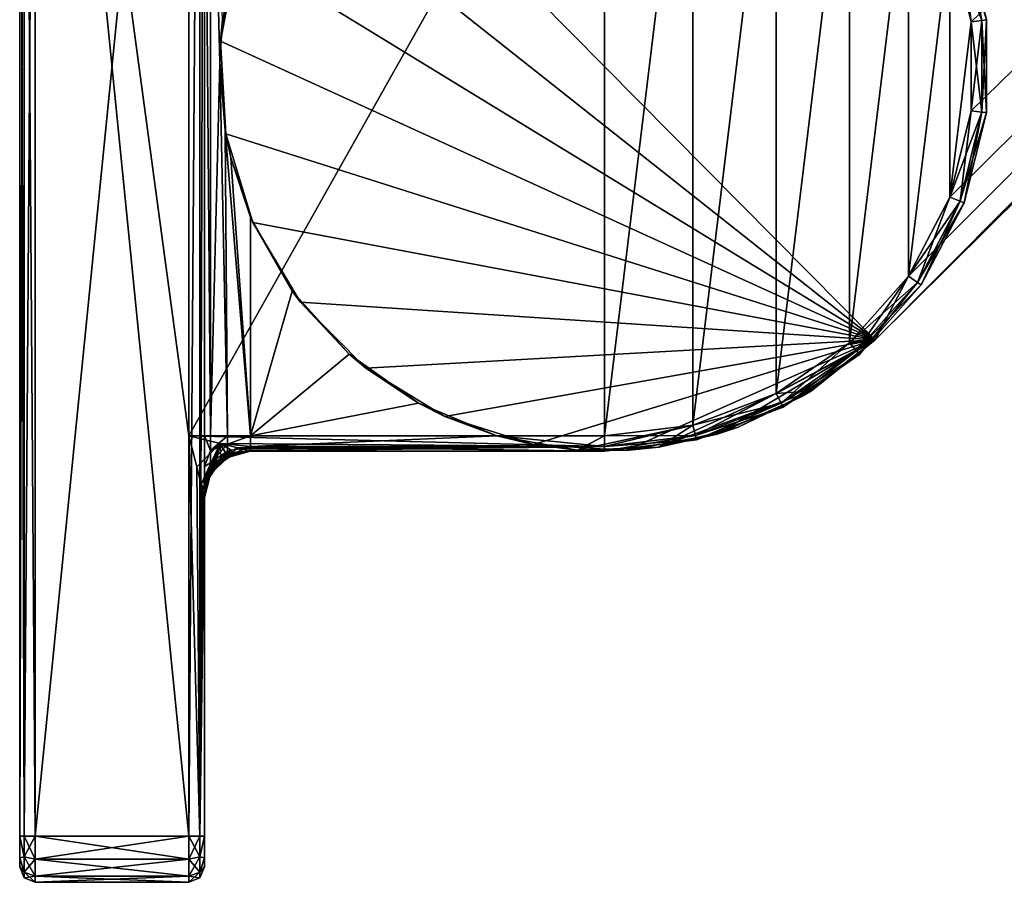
# Model space of a CAD drawing. Header units: metres. Extents: x 0 to 647, y -215 to 49.
# Tile 1 of 10: x 0 to 32, y -215 to -187. Entities that reach past the tile are written whole.
import ezdxf

# ---------------------------------------------------------------- set-up
doc = ezdxf.new("R2010")
doc.units = ezdxf.units.M

msp = doc.modelspace()

# ---------------------------------------------------------------- linework, layer by layer
at = {"layer": 'Y2A65L01'}
for points in [[(187.646408, -39.380527, 1998), (10.203054, -179.964493, 1998), (27.796946, -197.725555, 1998)], [(187.646408, -39.380527, 1992), (187.646408, -39.380527, 1998), (27.796946, -197.725555, 1992)], [(187.646408, -39.380527, 1998), (27.796946, -197.725555, 1998), (27.796946, -197.725555, 1992)], [(27.796946, -197.725555, 1992), (185.666245, -40.375805, 1992), (187.646408, -39.380527, 1992)], [(185.666245, -40.375805, 1992), (27.796946, -197.725555, 1992), (183.104721, -41.720196, 1992)], [(183.104721, -41.720196, 1992), (27.796946, -197.725555, 1992), (28.875807, -195.661804, 1992)], [(28.875807, -195.661804, 1992), (30.220196, -193.100281, 1992), (183.104721, -41.720196, 1992)], [(30.220196, -193.100281, 1992), (30.912506, -190.291458, 1992), (183.104721, -41.720196, 1992)], [(30.220196, -184.589767, 1992), (183.104721, -41.720196, 1992), (30.912506, -187.39859, 1992)], [(30.912506, -187.39859, 1992), (183.104721, -41.720196, 1992), (30.912506, -190.291458, 1992)], [(0.146447, -213.845032, 2012.853516), (0.146447, -163.845032, 2012.853516), (0, -213.845032, 2012.5)], [(0.146447, -163.845032, 2012.853516), (0, -163.845032, 2012.5), (0, -213.845032, 2012.5)], [(0, -213.845032, 1988.5), (0, -163.845032, 1988.5), (0.146447, -213.845032, 1988.146484)], [(0, -163.845032, 1988.5), (0.146447, -163.845032, 1988.146484), (0.146447, -213.845032, 1988.146484)], [(0, -163.845032, 1988.5), (0, -213.845032, 1988.5), (0, -163.845032, 2012.5)], [(0, -163.845032, 2012.5), (0, -213.845032, 1988.5), (0, -213.845032, 2012.5)], [(0.5, -213.845032, 2013), (0.5, -163.845032, 2013), (0.146447, -213.845032, 2012.853516)], [(0.5, -163.845032, 2013), (0.146447, -163.845032, 2012.853516), (0.146447, -213.845032, 2012.853516)], [(0.146447, -213.845032, 1988.146484), (0.146447, -163.845032, 1988.146484), (0.5, -213.845032, 1988)], [(0.146447, -163.845032, 1988.146484), (0.5, -163.845032, 1988), (0.5, -213.845032, 1988)], [(5.5, -213.845032, 2013), (5.5, -163.845032, 2013), (0.5, -213.845032, 2013)], [(5.5, -163.845032, 2013), (0.5, -163.845032, 2013), (0.5, -213.845032, 2013)], [(5.5, -200.845032, 1988), (0.5, -163.845032, 1988), (5.5, -176.845032, 1988)], [(0.5, -163.845032, 1988), (5.5, -213.845032, 1988), (0.5, -213.845032, 1988)], [(5.5, -213.845032, 1988), (0.5, -163.845032, 1988), (5.5, -200.845032, 1988)], [(5.5, -163.845032, 2013), (5.5, -213.845032, 2013), (5.853553, -163.845032, 2012.853516)], [(5.5, -213.845032, 2013), (5.853553, -213.845032, 2012.853516), (5.853553, -163.845032, 2012.853516)], [(5.853553, -163.845032, 2012.853516), (5.853553, -213.845032, 2012.853516), (6, -163.845032, 2012.5)], [(5.853553, -213.845032, 2012.853516), (6, -213.845032, 2012.5), (6, -163.845032, 2012.5)], [(6, -163.845032, 2012.5), (6, -213.845032, 2012.5), (6, -176.845032, 1993.5)], [(19, -200.845032, 1988), (5.5, -200.845032, 1988), (19, -176.845032, 1988)], [(19, -176.845032, 1988), (5.5, -200.845032, 1988), (5.5, -176.845032, 1988)], [(6, -176.845032, 1993.5), (6, -213.845032, 2012.5), (6, -200.845032, 1993.5)], [(6.200962, -176.845032, 1992.75), (6, -176.845032, 1993.5), (6.200962, -200.845032, 1992.75)], [(6, -176.845032, 1993.5), (6, -200.845032, 1993.5), (6.200962, -200.845032, 1992.75)], [(6.592245, -187.329239, 1992.305908), (6.200962, -176.845032, 1992.75), (6.500642, -188.718353, 1992.381348)], [(6.200962, -176.845032, 1992.75), (6.200962, -200.845032, 1992.75), (6.500642, -188.718353, 1992.381348)], [(21.871788, -177.193726, 1988), (19, -200.845032, 1988), (19, -176.845032, 1988)], [(21.871788, -200.496323, 1988), (19, -200.845032, 1988), (21.871788, -177.193726, 1988)], [(24.576677, -178.219559, 1988), (21.871788, -200.496323, 1988), (21.871788, -177.193726, 1988)], [(21.871788, -200.496323, 1988), (24.576677, -178.219559, 1988), (24.576677, -199.470505, 1988)], [(24.576677, -178.219559, 1988), (26.957472, -179.8629, 1988), (24.576677, -199.470505, 1988)], [(10.203054, -179.964493, 1998), (8.333428, -182.327805, 1998), (27.796946, -197.725555, 1998)], [(24.576677, -199.470505, 1988), (26.957472, -179.8629, 1988), (26.957472, -197.827148, 1988)], [(26.957472, -179.8629, 1988), (28.875807, -182.028244, 1988), (26.957472, -197.827148, 1988)], [(7.083705, -185.069855, 1998), (27.796946, -197.725555, 1998), (8.333428, -182.327805, 1998)], [(26.957472, -197.827148, 1988), (28.875807, -182.028244, 1988), (28.875807, -195.661804, 1988)], [(28.875807, -182.028244, 1988), (30.220196, -184.589767, 1988), (28.875807, -195.661804, 1988)], [(30.550774, -184.464401, 1988.146484), (31.263481, -187.355972, 1988.146484), (30.220196, -184.589767, 1988)], [(30.550774, -184.464401, 1991.853516), (30.220196, -184.589767, 1992), (30.912506, -187.39859, 1992)], [(30.687702, -184.41246, 1988.5), (31.408861, -187.338318, 1988.5), (30.550774, -184.464401, 1988.146484)], [(30.687702, -184.41246, 1991.5), (30.550774, -184.464401, 1991.853516), (31.263481, -187.355972, 1991.853516)], [(31.408861, -187.338318, 1988.5), (31.263481, -187.355972, 1988.146484), (30.550774, -184.464401, 1988.146484)], [(31.263481, -187.355972, 1991.853516), (30.550774, -184.464401, 1991.853516), (30.912506, -187.39859, 1992)], [(31.408861, -187.338318, 1991.5), (31.408861, -187.338318, 1988.5), (30.687702, -184.41246, 1991.5)], [(31.408861, -187.338318, 1988.5), (30.687702, -184.41246, 1988.5), (30.687702, -184.41246, 1991.5)], [(31.408861, -187.338318, 1991.5), (30.687702, -184.41246, 1991.5), (31.263481, -187.355972, 1991.853516)], [(28.875807, -195.661804, 1988), (30.220196, -184.589767, 1988), (30.220196, -193.100281, 1988)], [(31.263481, -187.355972, 1988.146484), (30.912506, -187.39859, 1988), (30.220196, -184.589767, 1988)], [(30.220196, -184.589767, 1988), (30.912506, -187.39859, 1988), (30.220196, -193.100281, 1988)], [(6.526514, -188.031311, 1998), (27.796946, -197.725555, 1998), (7.083705, -185.069855, 1998)], [(7.083705, -185.069855, 1998), (6.848454, -185.914169, 1992.148926), (6.526514, -188.031311, 1998)], [(6.848454, -185.914169, 1992.148926), (6.592245, -187.329239, 1992.305908), (6.526514, -188.031311, 1998)], [(6.526514, -188.031311, 1998), (6.592245, -187.329239, 1992.305908), (6.500642, -188.718353, 1992.381348)], [(30.220196, -193.100281, 1988), (30.912506, -187.39859, 1988), (30.912506, -190.291458, 1988)], [(31.263481, -187.355972, 1988.146484), (31.263481, -190.334076, 1988.146484), (30.912506, -187.39859, 1988)], [(31.263481, -190.334076, 1991.853516), (31.263481, -187.355972, 1991.853516), (30.912506, -190.291458, 1992)], [(31.263481, -187.355972, 1991.853516), (30.912506, -187.39859, 1992), (30.912506, -190.291458, 1992)], [(31.263481, -190.334076, 1988.146484), (30.912506, -190.291458, 1988), (30.912506, -187.39859, 1988)], [(31.408861, -187.338318, 1988.5), (31.408861, -190.35173, 1988.5), (31.263481, -187.355972, 1988.146484)], [(31.408861, -190.35173, 1991.5), (31.408861, -187.338318, 1991.5), (31.263481, -190.334076, 1991.853516)], [(31.408861, -187.338318, 1991.5), (31.263481, -187.355972, 1991.853516), (31.263481, -190.334076, 1991.853516)], [(31.408861, -190.35173, 1988.5), (31.263481, -190.334076, 1988.146484), (31.263481, -187.355972, 1988.146484)], [(31.408861, -190.35173, 1991.5), (31.408861, -190.35173, 1988.5), (31.408861, -187.338318, 1991.5)], [(31.408861, -190.35173, 1988.5), (31.408861, -187.338318, 1988.5), (31.408861, -187.338318, 1991.5)], [(6.526514, -188.031311, 1998), (6.500642, -188.718353, 1992.381348), (6.694235, -191.040054, 1998)], [(6.694235, -191.040054, 1998), (27.796946, -197.725555, 1998), (6.526514, -188.031311, 1998)], [(6.500642, -188.718353, 1992.381348), (6.200962, -200.845032, 1992.75), (6.75, -200.845032, 1992.200928)], [(6.500642, -188.718353, 1992.381348), (6.677049, -190.941422, 1992.24585), (6.694235, -191.040054, 1998)], [(6.500642, -188.718353, 1992.381348), (6.75, -200.845032, 1992.200928), (6.677049, -190.941422, 1992.24585)], [(30.550774, -193.225662, 1988.146484), (30.220196, -193.100281, 1988), (30.912506, -190.291458, 1988)], [(31.263481, -190.334076, 1991.853516), (30.912506, -190.291458, 1992), (30.220196, -193.100281, 1992)], [(30.550774, -193.225662, 1991.853516), (31.263481, -190.334076, 1991.853516), (30.220196, -193.100281, 1992)], [(31.263481, -190.334076, 1988.146484), (30.550774, -193.225662, 1988.146484), (30.912506, -190.291458, 1988)], [(30.687702, -193.277588, 1988.5), (30.550774, -193.225662, 1988.146484), (31.263481, -190.334076, 1988.146484)], [(31.408861, -190.35173, 1991.5), (31.263481, -190.334076, 1991.853516), (30.550774, -193.225662, 1991.853516)], [(31.408861, -190.35173, 1988.5), (30.687702, -193.277588, 1988.5), (31.263481, -190.334076, 1988.146484)], [(30.687702, -193.277588, 1991.5), (31.408861, -190.35173, 1991.5), (30.550774, -193.225662, 1991.853516)], [(30.687702, -193.277588, 1991.5), (30.687702, -193.277588, 1988.5), (31.408861, -190.35173, 1991.5)], [(30.687702, -193.277588, 1988.5), (31.408861, -190.35173, 1988.5), (31.408861, -190.35173, 1991.5)], [(6.694235, -191.040054, 1998), (6.677049, -190.941422, 1992.24585), (6.858819, -191.818527, 1992.143921)], [(6.75, -200.845032, 1992.200928), (7.5, -200.845032, 1992), (6.677049, -190.941422, 1992.24585)], [(6.677049, -190.941422, 1992.24585), (7.5, -200.845032, 1992), (6.858819, -191.818527, 1992.143921)], [(7.577124, -193.921234, 1998), (27.796946, -197.725555, 1998), (6.694235, -191.040054, 1998)], [(6.694235, -191.040054, 1998), (6.858819, -191.818527, 1992.143921), (7.577124, -193.921234, 1998)], [(6.858819, -191.818527, 1992.143921), (7.5, -193.744003, 1992), (7.577124, -193.921234, 1998)], [(6.858819, -191.818527, 1992.143921), (7.5, -200.845032, 1992), (7.5, -193.744003, 1992)], [(29.166775, -195.86264, 1988.146484), (28.875807, -195.661804, 1988), (30.220196, -193.100281, 1988)], [(30.550774, -193.225662, 1991.853516), (30.220196, -193.100281, 1992), (28.875807, -195.661804, 1992)], [(30.550774, -193.225662, 1988.146484), (29.166775, -195.86264, 1988.146484), (30.220196, -193.100281, 1988)], [(29.166775, -195.86264, 1991.853516), (30.550774, -193.225662, 1991.853516), (28.875807, -195.661804, 1992)], [(29.287298, -195.945831, 1988.5), (29.166775, -195.86264, 1988.146484), (30.550774, -193.225662, 1988.146484)], [(30.687702, -193.277588, 1991.5), (30.550774, -193.225662, 1991.853516), (29.166775, -195.86264, 1991.853516)], [(29.287298, -195.945831, 1991.5), (30.687702, -193.277588, 1991.5), (29.166775, -195.86264, 1991.853516)], [(30.687702, -193.277588, 1988.5), (29.287298, -195.945831, 1988.5), (30.550774, -193.225662, 1988.146484)], [(29.287298, -195.945831, 1991.5), (29.287298, -195.945831, 1988.5), (30.687702, -193.277588, 1991.5)], [(29.287298, -195.945831, 1988.5), (30.687702, -193.277588, 1988.5), (30.687702, -193.277588, 1991.5)], [(7.577124, -193.921234, 1998), (7.5, -193.744003, 1992), (8.8541, -196.146439, 1992)], [(7.5, -200.845032, 1992), (8.8541, -196.146439, 1992), (7.5, -193.744003, 1992)], [(9.123868, -196.507401, 1998), (27.796946, -197.725555, 1998), (7.577124, -193.921234, 1998)], [(7.577124, -193.921234, 1998), (8.8541, -196.146439, 1992), (9.123868, -196.507401, 1998)], [(27.191921, -198.091797, 1988.146484), (26.957472, -197.827148, 1988), (28.875807, -195.661804, 1988)], [(29.166775, -195.86264, 1991.853516), (28.875807, -195.661804, 1992), (26.957472, -197.827148, 1992)], [(28.875807, -195.661804, 1992), (27.796946, -197.725555, 1992), (26.957472, -197.827148, 1992)], [(29.166775, -195.86264, 1988.146484), (27.191921, -198.091797, 1988.146484), (28.875807, -195.661804, 1988)], [(27.191921, -198.091797, 1991.853516), (29.166775, -195.86264, 1991.853516), (26.957472, -197.827148, 1992)], [(27.289034, -198.201416, 1988.5), (27.191921, -198.091797, 1988.146484), (29.166775, -195.86264, 1988.146484)], [(29.287298, -195.945831, 1991.5), (29.166775, -195.86264, 1991.853516), (27.191921, -198.091797, 1991.853516)], [(27.289034, -198.201416, 1991.5), (29.287298, -195.945831, 1991.5), (27.191921, -198.091797, 1991.853516)], [(29.287298, -195.945831, 1988.5), (27.289034, -198.201416, 1988.5), (29.166775, -195.86264, 1988.146484)], [(27.289034, -198.201416, 1991.5), (27.289034, -198.201416, 1988.5), (29.287298, -195.945831, 1991.5)], [(27.289034, -198.201416, 1988.5), (29.287298, -195.945831, 1988.5), (29.287298, -195.945831, 1991.5)], [(8.8541, -196.146439, 1992), (7.5, -200.845032, 1992), (10.702041, -198.193497, 1992)], [(8.8541, -196.146439, 1992), (10.702041, -198.193497, 1992), (9.123868, -196.507401, 1998)], [(11.244577, -198.648254, 1998), (27.796946, -197.725555, 1998), (9.123868, -196.507401, 1998)], [(9.123868, -196.507401, 1998), (10.702041, -198.193497, 1992), (11.244577, -198.648254, 1998)], [(13.816004, -200.219391, 1998), (27.796946, -197.725555, 1998), (11.244577, -198.648254, 1998)], [(16.688705, -201.129486, 1998), (27.796946, -197.725555, 1998), (13.816004, -200.219391, 1998)], [(19.69573, -201.325653, 1998), (27.796946, -197.725555, 1998), (16.688705, -201.129486, 1998)], [(22.662323, -200.796478, 1998), (27.796946, -197.725555, 1998), (19.69573, -201.325653, 1998)], [(25.416073, -199.572754, 1998), (27.796946, -197.725555, 1998), (22.662323, -200.796478, 1998)], [(24.576677, -199.470505, 1992), (27.796946, -197.725555, 1992), (25.721992, -199.383759, 1992)], [(26.957472, -197.827148, 1992), (27.796946, -197.725555, 1992), (24.576677, -199.470505, 1992)], [(24.740982, -199.783554, 1988.146484), (24.576677, -199.470505, 1988), (26.957472, -197.827148, 1988)], [(27.191921, -198.091797, 1991.853516), (26.957472, -197.827148, 1992), (24.576677, -199.470505, 1992)], [(27.191921, -198.091797, 1988.146484), (24.740982, -199.783554, 1988.146484), (26.957472, -197.827148, 1988)], [(27.796946, -197.725555, 1998), (25.416073, -199.572754, 1998), (25.721992, -199.383759, 1992)], [(27.796946, -197.725555, 1992), (27.796946, -197.725555, 1998), (25.721992, -199.383759, 1992)], [(10.702041, -198.193497, 1992), (7.5, -200.845032, 1992), (12.953876, -199.785522, 1992)], [(10.702041, -198.193497, 1992), (12.953876, -199.785522, 1992), (11.244577, -198.648254, 1998)], [(24.740982, -199.783554, 1991.853516), (27.191921, -198.091797, 1991.853516), (24.576677, -199.470505, 1992)], [(24.80904, -199.913223, 1988.5), (24.740982, -199.783554, 1988.146484), (27.191921, -198.091797, 1988.146484)], [(27.289034, -198.201416, 1991.5), (27.191921, -198.091797, 1991.853516), (24.740982, -199.783554, 1991.853516)], [(24.80904, -199.913223, 1991.5), (27.289034, -198.201416, 1991.5), (24.740982, -199.783554, 1991.853516)], [(27.289034, -198.201416, 1988.5), (24.80904, -199.913223, 1988.5), (27.191921, -198.091797, 1988.146484)], [(24.80904, -199.913223, 1991.5), (24.80904, -199.913223, 1988.5), (27.289034, -198.201416, 1991.5)], [(24.80904, -199.913223, 1988.5), (27.289034, -198.201416, 1988.5), (27.289034, -198.201416, 1991.5)], [(11.244577, -198.648254, 1998), (12.953876, -199.785522, 1992), (13.816004, -200.219391, 1998)], [(23.343525, -200.566101, 1992), (20.768936, -201.219223, 1992), (25.721992, -199.383759, 1992)], [(20.768936, -201.219223, 1992), (24.576677, -199.470505, 1992), (25.721992, -199.383759, 1992)], [(21.871788, -200.496323, 1992), (24.576677, -199.470505, 1992), (20.768936, -201.219223, 1992)], [(21.956398, -200.8396, 1988.146484), (21.871788, -200.496323, 1988), (24.576677, -199.470505, 1988)], [(24.740982, -199.783554, 1991.853516), (24.576677, -199.470505, 1992), (21.871788, -200.496323, 1992)], [(24.740982, -199.783554, 1988.146484), (21.956398, -200.8396, 1988.146484), (24.576677, -199.470505, 1988)], [(25.416073, -199.572754, 1998), (22.662323, -200.796478, 1998), (23.343525, -200.566101, 1992)], [(25.721992, -199.383759, 1992), (25.416073, -199.572754, 1998), (23.343525, -200.566101, 1992)], [(12.953876, -199.785522, 1992), (7.5, -200.845032, 1992), (15.5, -200.845032, 1992)], [(15.5, -200.845032, 1992), (13.816004, -200.219391, 1998), (12.953876, -199.785522, 1992)], [(21.956398, -200.8396, 1991.853516), (24.740982, -199.783554, 1991.853516), (21.871788, -200.496323, 1992)], [(21.991446, -200.981796, 1988.5), (21.956398, -200.8396, 1988.146484), (24.740982, -199.783554, 1988.146484)], [(24.80904, -199.913223, 1991.5), (24.740982, -199.783554, 1991.853516), (21.956398, -200.8396, 1991.853516)], [(21.991446, -200.981796, 1991.5), (24.80904, -199.913223, 1991.5), (21.956398, -200.8396, 1991.853516)], [(24.80904, -199.913223, 1988.5), (21.991446, -200.981796, 1988.5), (24.740982, -199.783554, 1988.146484)], [(21.991446, -200.981796, 1991.5), (21.991446, -200.981796, 1988.5), (24.80904, -199.913223, 1991.5)], [(21.991446, -200.981796, 1988.5), (24.80904, -199.913223, 1988.5), (24.80904, -199.913223, 1991.5)], [(13.816004, -200.219391, 1998), (15.5, -200.845032, 1992), (16.688705, -201.129486, 1998)], [(19, -200.845032, 1992), (21.871788, -200.496323, 1992), (18.114477, -201.313614, 1992)], [(18.114477, -201.313614, 1992), (21.871788, -200.496323, 1992), (20.768936, -201.219223, 1992)], [(21.956398, -200.8396, 1988.146484), (19, -201.198578, 1988.146484), (21.871788, -200.496323, 1988)], [(19, -201.198578, 1988.146484), (19, -200.845032, 1988), (21.871788, -200.496323, 1988)], [(21.956398, -200.8396, 1991.853516), (21.871788, -200.496323, 1992), (19, -200.845032, 1992)], [(23.343525, -200.566101, 1992), (22.662323, -200.796478, 1998), (20.768936, -201.219223, 1992)], [(19, -201.198578, 1988.146484), (5.5, -200.845032, 1988), (19, -200.845032, 1988)], [(5.5, -200.845032, 1988), (19, -201.198578, 1988.146484), (6.508717, -201.097198, 1988.068237)], [(5.5, -200.845032, 1988), (5.853553, -213.845032, 1988.146484), (5.5, -213.845032, 1988)], [(5.752179, -201.853745, 1988.068237), (5.853553, -213.845032, 1988.146484), (5.5, -200.845032, 1988)], [(6.508717, -201.097198, 1988.068237), (5.752179, -201.853745, 1988.068237), (5.5, -200.845032, 1988)], [(6, -201.845032, 1993.232056), (6.200962, -201.32338, 1992.654907), (6, -200.845032, 1993.5)], [(6.200962, -201.32338, 1992.654907), (6.200962, -200.845032, 1992.75), (6, -200.845032, 1993.5)], [(6, -200.845032, 1993.5), (6, -213.845032, 2012.5), (6, -201.845032, 1993.232056)], [(6.75, -201.113266, 1992.147583), (6.75, -200.845032, 1992.200928), (6.200962, -201.32338, 1992.654907)], [(6.200962, -201.32338, 1992.654907), (6.75, -200.845032, 1992.200928), (6.200962, -200.845032, 1992.75)], [(6.75, -200.845032, 1992.200928), (6.75, -201.113266, 1992.147583), (7.5, -200.845032, 1992)], [(7.5, -200.845032, 1992), (6.75, -201.113266, 1992.147583), (7.5, -201.198578, 1991.853516)], [(7.5, -200.845032, 1992), (7.5, -201.198578, 1991.853516), (15.5, -200.845032, 1992)], [(15.5, -200.845032, 1992), (7.5, -201.198578, 1991.853516), (19, -201.198578, 1991.853516)], [(19, -200.845032, 1992), (15.5, -200.845032, 1992), (19, -201.198578, 1991.853516)], [(15.5, -200.845032, 1992), (19, -200.845032, 1992), (18.114477, -201.313614, 1992)], [(16.688705, -201.129486, 1998), (15.5, -200.845032, 1992), (18.114477, -201.313614, 1992)], [(21.991446, -200.981796, 1988.5), (19, -201.345032, 1988.5), (21.956398, -200.8396, 1988.146484)], [(19, -201.345032, 1988.5), (19, -201.198578, 1988.146484), (21.956398, -200.8396, 1988.146484)], [(21.991446, -200.981796, 1991.5), (21.956398, -200.8396, 1991.853516), (19, -201.198578, 1991.853516)], [(19, -201.198578, 1991.853516), (21.956398, -200.8396, 1991.853516), (19, -200.845032, 1992)], [(22.662323, -200.796478, 1998), (19.69573, -201.325653, 1998), (20.768936, -201.219223, 1992)], [(5.752179, -201.853745, 1988.068237), (6.508717, -201.097198, 1988.068237), (5.896347, -202.43042, 1988.19519)], [(5.896347, -202.43042, 1988.19519), (6.508717, -201.097198, 1988.068237), (5.972637, -202.255203, 1988.27124)], [(5.972637, -202.255203, 1988.27124), (6.508717, -201.097198, 1988.068237), (6.069847, -202.083298, 1988.328735)], [(6.069847, -202.083298, 1988.328735), (6.508717, -201.097198, 1988.068237), (6.207416, -201.890991, 1988.37085)], [(6.75, -201.340683, 1991.995605), (6.75, -201.113266, 1992.147583), (6.200962, -201.728912, 1992.383911)], [(6.200962, -201.728912, 1992.383911), (6.75, -201.113266, 1992.147583), (6.200962, -201.32338, 1992.654907)], [(6.207416, -201.890991, 1988.37085), (6.508717, -201.097198, 1988.068237), (6.284884, -201.799728, 1988.38147)], [(6.284884, -201.799728, 1988.38147), (6.508717, -201.097198, 1988.068237), (6.367491, -201.712509, 1988.38501)], [(6.367491, -201.712509, 1988.38501), (6.508717, -201.097198, 1988.068237), (6.532614, -201.563248, 1988.372803)], [(6.508717, -201.097198, 1988.068237), (19, -201.198578, 1988.146484), (7.085388, -201.241379, 1988.19519)], [(6.895571, -201.325043, 1988.276855), (6.508717, -201.097198, 1988.068237), (7.085388, -201.241379, 1988.19519)], [(6.709947, -201.433136, 1988.336426), (6.508717, -201.097198, 1988.068237), (6.895571, -201.325043, 1988.276855)], [(6.532614, -201.563248, 1988.372803), (6.508717, -201.097198, 1988.068237), (6.709947, -201.433136, 1988.336426)], [(6.75, -201.113266, 1992.147583), (6.75, -201.340683, 1991.995605), (7.5, -201.198578, 1991.853516)], [(7.5, -201.345032, 1991.5), (7.5, -201.198578, 1991.853516), (6.75, -201.49263, 1991.768188)], [(6.75, -201.49263, 1991.768188), (7.5, -201.198578, 1991.853516), (6.75, -201.340683, 1991.995605)], [(7.085388, -201.241379, 1988.19519), (19, -201.198578, 1988.146484), (7.198398, -201.269623, 1988.235962)], [(7.198398, -201.269623, 1988.235962), (19, -201.198578, 1988.146484), (7.419322, -201.32486, 1988.359375)], [(7.419322, -201.32486, 1988.359375), (19, -201.198578, 1988.146484), (7.469566, -201.337418, 1988.413086)], [(7.469566, -201.337418, 1988.413086), (19, -201.198578, 1988.146484), (7.495749, -201.343964, 1988.467407)], [(7.495749, -201.343964, 1988.467407), (19, -201.198578, 1988.146484), (7.5, -201.345032, 1988.5)], [(7.5, -201.345032, 1988.5), (19, -201.198578, 1988.146484), (19, -201.345032, 1988.5)], [(19, -201.198578, 1991.853516), (7.5, -201.198578, 1991.853516), (19, -201.345032, 1991.5)], [(7.5, -201.198578, 1991.853516), (7.5, -201.345032, 1991.5), (19, -201.345032, 1991.5)], [(19.69573, -201.325653, 1998), (16.688705, -201.129486, 1998), (18.114477, -201.313614, 1992)], [(19, -201.345032, 1991.5), (19, -201.345032, 1988.5), (21.991446, -200.981796, 1991.5)], [(19, -201.345032, 1988.5), (21.991446, -200.981796, 1988.5), (21.991446, -200.981796, 1991.5)], [(19, -201.345032, 1991.5), (21.991446, -200.981796, 1991.5), (19, -201.198578, 1991.853516)], [(6.200962, -201.728912, 1992.383911), (6.200962, -201.32338, 1992.654907), (6, -201.845032, 1993.232056)], [(6.75, -201.340683, 1991.995605), (6.200962, -201.999878, 1991.978394), (6.75, -201.49263, 1991.768188)], [(6.200962, -201.999878, 1991.978394), (6.75, -201.340683, 1991.995605), (6.200962, -201.728912, 1992.383911)], [(6.200962, -201.999878, 1991.978394), (6.200962, -202.095032, 1991.5), (6.75, -201.49263, 1991.768188)], [(6.75, -201.49263, 1991.768188), (6.200962, -202.095032, 1991.5), (6.75, -201.54599, 1991.5)], [(6.925975, -201.459213, 1988.812256), (6.75, -201.54599, 1991.5), (6.43934, -201.784363, 1988.812256)], [(6.925975, -201.459213, 1988.812256), (6.43934, -201.784363, 1988.812256), (6.549602, -201.661484, 1988.553101)], [(6.515885, -201.592163, 1988.387695), (6.532614, -201.563248, 1988.372803), (6.676942, -201.5, 1988.391968)], [(6.676942, -201.5, 1988.391968), (6.683554, -201.513931, 1988.415283), (6.515885, -201.592163, 1988.387695)], [(6.683554, -201.513931, 1988.415283), (6.530621, -201.623428, 1988.432739), (6.515885, -201.592163, 1988.387695)], [(6.530621, -201.623428, 1988.432739), (6.683554, -201.513931, 1988.415283), (6.705956, -201.55867, 1988.562012)], [(6.532614, -201.563248, 1988.372803), (6.709947, -201.433136, 1988.336426), (6.676942, -201.5, 1988.391968)], [(6.705956, -201.55867, 1988.562012), (6.925975, -201.459213, 1988.812256), (6.549602, -201.661484, 1988.553101)], [(6.676942, -201.5, 1988.391968), (6.709947, -201.433136, 1988.336426), (6.93029, -201.393326, 1988.38562)], [(6.93029, -201.393326, 1988.38562), (6.949857, -201.432251, 1988.518433), (6.676942, -201.5, 1988.391968)], [(6.949857, -201.432251, 1988.518433), (6.683554, -201.513931, 1988.415283), (6.676942, -201.5, 1988.391968)], [(6.705956, -201.55867, 1988.562012), (6.683554, -201.513931, 1988.415283), (6.949857, -201.432251, 1988.518433)], [(6.925975, -201.459213, 1988.812256), (6.705956, -201.55867, 1988.562012), (6.949857, -201.432251, 1988.518433)], [(6.709947, -201.433136, 1988.336426), (6.895571, -201.325043, 1988.276855), (6.93029, -201.393326, 1988.38562)], [(6.75, -201.54599, 1991.5), (7.5, -201.345032, 1991.5), (6.75, -201.49263, 1991.768188)], [(7.5, -201.345032, 1991.5), (6.75, -201.54599, 1991.5), (7.5, -201.345032, 1988.812256)], [(6.75, -201.54599, 1991.5), (6.925975, -201.459213, 1988.812256), (7.5, -201.345032, 1988.812256)], [(6.895571, -201.325043, 1988.276855), (7.085388, -201.241379, 1988.19519), (6.93029, -201.393326, 1988.38562)], [(6.949857, -201.432251, 1988.518433), (7.5, -201.345032, 1988.812256), (6.925975, -201.459213, 1988.812256)], [(7.085388, -201.241379, 1988.19519), (7.219726, -201.363022, 1988.496216), (6.93029, -201.393326, 1988.38562)], [(6.93029, -201.393326, 1988.38562), (7.219726, -201.363022, 1988.496216), (6.949857, -201.432251, 1988.518433)], [(7.219726, -201.363022, 1988.496216), (7.5, -201.345032, 1988.812256), (6.949857, -201.432251, 1988.518433)], [(7.198398, -201.269623, 1988.235962), (7.219726, -201.363022, 1988.496216), (7.085388, -201.241379, 1988.19519)], [(7.419322, -201.32486, 1988.359375), (7.469566, -201.337418, 1988.413086), (7.198398, -201.269623, 1988.235962)], [(7.469566, -201.337418, 1988.413086), (7.219726, -201.363022, 1988.496216), (7.198398, -201.269623, 1988.235962)], [(7.469566, -201.337418, 1988.413086), (7.495749, -201.343964, 1988.467407), (7.219726, -201.363022, 1988.496216)], [(7.495749, -201.343964, 1988.467407), (7.5, -201.345032, 1988.812256), (7.219726, -201.363022, 1988.496216)], [(7.5, -201.345032, 1988.812256), (7.495749, -201.343964, 1988.467407), (7.5, -201.345032, 1988.5)], [(7.5, -201.345032, 1991.5), (7.5, -201.345032, 1988.812256), (19, -201.345032, 1991.5)], [(7.5, -201.345032, 1988.812256), (7.5, -201.345032, 1988.5), (19, -201.345032, 1991.5)], [(19, -201.345032, 1991.5), (7.5, -201.345032, 1988.5), (19, -201.345032, 1988.5)], [(20.768936, -201.219223, 1992), (19.69573, -201.325653, 1998), (18.114477, -201.313614, 1992)], [(5.896347, -202.43042, 1988.19519), (5.853553, -213.845032, 1988.146484), (5.752179, -201.853745, 1988.068237)], [(6.200962, -201.999878, 1991.978394), (6.200962, -201.728912, 1992.383911), (6, -202.577072, 1992.5)], [(6, -202.577072, 1992.5), (6.200962, -201.728912, 1992.383911), (6, -201.845032, 1993.232056)], [(6, -213.845032, 1988.5), (6, -202.577072, 1992.5), (6, -201.845032, 1993.232056)], [(6, -201.845032, 1993.232056), (6, -213.845032, 2012.5), (6, -213.845032, 1988.5)], [(6.43934, -201.784363, 1988.812256), (6.200962, -202.095032, 1991.5), (6.114181, -202.270996, 1988.812256)], [(6.316463, -201.894623, 1988.553101), (6.43934, -201.784363, 1988.812256), (6.114181, -202.270996, 1988.812256)], [(6.75, -201.54599, 1991.5), (6.200962, -202.095032, 1991.5), (6.43934, -201.784363, 1988.812256)], [(6.207416, -201.890991, 1988.37085), (6.284884, -201.799728, 1988.38147), (6.247132, -201.860916, 1988.387695)], [(6.247132, -201.860916, 1988.387695), (6.284884, -201.799728, 1988.38147), (6.278409, -201.875641, 1988.432739)], [(6.387871, -201.732986, 1988.419312), (6.278409, -201.875641, 1988.432739), (6.367491, -201.712509, 1988.38501)], [(6.278409, -201.875641, 1988.432739), (6.284884, -201.799728, 1988.38147), (6.367491, -201.712509, 1988.38501)], [(6.278409, -201.875641, 1988.432739), (6.387871, -201.732986, 1988.419312), (6.316463, -201.894623, 1988.553101)], [(6.316463, -201.894623, 1988.553101), (6.387871, -201.732986, 1988.419312), (6.415798, -201.760834, 1988.508789)], [(6.415798, -201.760834, 1988.508789), (6.430727, -201.775711, 1988.609741), (6.316463, -201.894623, 1988.553101)], [(6.430727, -201.775711, 1988.609741), (6.43934, -201.784363, 1988.812256), (6.316463, -201.894623, 1988.553101)], [(6.515885, -201.592163, 1988.387695), (6.367491, -201.712509, 1988.38501), (6.532614, -201.563248, 1988.372803)], [(6.387871, -201.732986, 1988.419312), (6.367491, -201.712509, 1988.38501), (6.515885, -201.592163, 1988.387695)], [(6.530621, -201.623428, 1988.432739), (6.387871, -201.732986, 1988.419312), (6.515885, -201.592163, 1988.387695)], [(6.415798, -201.760834, 1988.508789), (6.387871, -201.732986, 1988.419312), (6.530621, -201.623428, 1988.432739)], [(6.549602, -201.661484, 1988.553101), (6.415798, -201.760834, 1988.508789), (6.530621, -201.623428, 1988.432739)], [(6.549602, -201.661484, 1988.553101), (6.430727, -201.775711, 1988.609741), (6.415798, -201.760834, 1988.508789)], [(6.43934, -201.784363, 1988.812256), (6.430727, -201.775711, 1988.609741), (6.549602, -201.661484, 1988.553101)], [(6.549602, -201.661484, 1988.553101), (6.530621, -201.623428, 1988.432739), (6.705956, -201.55867, 1988.562012)], [(5.972637, -202.255203, 1988.27124), (6.069847, -202.083298, 1988.328735), (6.048306, -202.275314, 1988.38562)], [(6.200962, -202.095032, 1991.5), (6.200962, -201.999878, 1991.978394), (6, -202.845032, 1991.5)], [(6, -202.845032, 1991.5), (6.200962, -201.999878, 1991.978394), (6, -202.577072, 1992.5)], [(6.200962, -202.095032, 1991.5), (6, -202.845032, 1991.5), (6.114181, -202.270996, 1988.812256)], [(6.048306, -202.275314, 1988.38562), (6.069847, -202.083298, 1988.328735), (6.154974, -202.021973, 1988.391968)], [(6.154974, -202.021973, 1988.391968), (6.087224, -202.294876, 1988.518433), (6.048306, -202.275314, 1988.38562)], [(6.069847, -202.083298, 1988.328735), (6.207416, -201.890991, 1988.37085), (6.154974, -202.021973, 1988.391968)], [(6.1689, -202.02858, 1988.415283), (6.087224, -202.294876, 1988.518433), (6.154974, -202.021973, 1988.391968)], [(6.087224, -202.294876, 1988.518433), (6.1689, -202.02858, 1988.415283), (6.21365, -202.05098, 1988.562012)], [(6.21365, -202.05098, 1988.562012), (6.114181, -202.270996, 1988.812256), (6.087224, -202.294876, 1988.518433)], [(6.114181, -202.270996, 1988.812256), (6.21365, -202.05098, 1988.562012), (6.316463, -201.894623, 1988.553101)], [(6.154974, -202.021973, 1988.391968), (6.207416, -201.890991, 1988.37085), (6.247132, -201.860916, 1988.387695)], [(6.247132, -201.860916, 1988.387695), (6.1689, -202.02858, 1988.415283), (6.154974, -202.021973, 1988.391968)], [(6.1689, -202.02858, 1988.415283), (6.247132, -201.860916, 1988.387695), (6.278409, -201.875641, 1988.432739)], [(6.1689, -202.02858, 1988.415283), (6.278409, -201.875641, 1988.432739), (6.21365, -202.05098, 1988.562012)], [(6.21365, -202.05098, 1988.562012), (6.278409, -201.875641, 1988.432739), (6.316463, -201.894623, 1988.553101)], [(5.9246, -202.543427, 1988.235962), (5.853553, -213.845032, 1988.146484), (5.896347, -202.43042, 1988.19519)], [(5.972637, -202.255203, 1988.27124), (6.017992, -202.564758, 1988.496216), (5.896347, -202.43042, 1988.19519)], [(6.017992, -202.564758, 1988.496216), (5.9246, -202.543427, 1988.235962), (5.896347, -202.43042, 1988.19519)], [(6.048306, -202.275314, 1988.38562), (6.017992, -202.564758, 1988.496216), (5.972637, -202.255203, 1988.27124)], [(6.114181, -202.270996, 1988.812256), (6, -202.845032, 1991.5), (6, -202.845032, 1988.812256)], [(6, -202.845032, 1988.812256), (6.087224, -202.294876, 1988.518433), (6.114181, -202.270996, 1988.812256)], [(6.087224, -202.294876, 1988.518433), (6, -202.845032, 1988.812256), (6.017992, -202.564758, 1988.496216)], [(6.087224, -202.294876, 1988.518433), (6.017992, -202.564758, 1988.496216), (6.048306, -202.275314, 1988.38562)], [(5.979831, -202.764343, 1988.359375), (5.853553, -213.845032, 1988.146484), (5.9246, -202.543427, 1988.235962)], [(5.992392, -202.81459, 1988.413086), (5.853553, -213.845032, 1988.146484), (5.979831, -202.764343, 1988.359375)], [(5.998937, -202.840775, 1988.467407), (5.853553, -213.845032, 1988.146484), (5.992392, -202.81459, 1988.413086)], [(6.017992, -202.564758, 1988.496216), (5.992392, -202.81459, 1988.413086), (5.9246, -202.543427, 1988.235962)], [(5.992392, -202.81459, 1988.413086), (5.979831, -202.764343, 1988.359375), (5.9246, -202.543427, 1988.235962)], [(6.017992, -202.564758, 1988.496216), (5.998937, -202.840775, 1988.467407), (5.992392, -202.81459, 1988.413086)], [(6.017992, -202.564758, 1988.496216), (6, -202.845032, 1988.812256), (5.998937, -202.840775, 1988.467407)], [(6, -202.577072, 1992.5), (6, -213.845032, 1988.5), (6, -202.845032, 1991.5)], [(6, -202.845032, 1988.5), (5.853553, -213.845032, 1988.146484), (5.998937, -202.840775, 1988.467407)], [(5.853553, -213.845032, 1988.146484), (6, -202.845032, 1988.5), (6, -213.845032, 1988.5)], [(5.998937, -202.840775, 1988.467407), (6, -202.845032, 1988.812256), (6, -202.845032, 1988.5)], [(6, -202.845032, 1991.5), (6, -213.845032, 1988.5), (6, -202.845032, 1988.812256)], [(6, -213.845032, 1988.5), (6, -202.845032, 1988.5), (6, -202.845032, 1988.812256)], [(0, -214.552139, 2012.207153), (0.146447, -214.521805, 2012.672241), (0, -213.845032, 2012.5)], [(0, -213.845032, 2012.5), (0.146447, -214.521805, 2012.672241), (0.146447, -213.845032, 2012.853516)], [(0, -214.552139, 1988.792847), (0, -213.845032, 1988.5), (0.146447, -214.521805, 1988.327759)], [(0.146447, -214.521805, 1988.327759), (0, -213.845032, 1988.5), (0.146447, -213.845032, 1988.146484)], [(0, -213.845032, 1988.5), (0, -214.552139, 1988.792847), (0, -213.845032, 2012.5)], [(0, -213.845032, 2012.5), (0, -214.552139, 1988.792847), (0, -214.552139, 2012.207153)], [(0.5, -213.845032, 2013), (0.146447, -213.845032, 2012.853516), (0.5, -214.595032, 2012.799072)], [(0.146447, -213.845032, 2012.853516), (0.146447, -214.521805, 2012.672241), (0.5, -214.595032, 2012.799072)], [(0.5, -214.595032, 1988.200928), (0.146447, -214.521805, 1988.327759), (0.5, -213.845032, 1988)], [(0.146447, -214.521805, 1988.327759), (0.146447, -213.845032, 1988.146484), (0.5, -213.845032, 1988)], [(5.5, -213.845032, 2013), (0.5, -213.845032, 2013), (5.5, -214.595032, 2012.799072)], [(0.5, -213.845032, 2013), (0.5, -214.595032, 2012.799072), (5.5, -214.595032, 2012.799072)], [(5.5, -214.595032, 1988.200928), (0.5, -214.595032, 1988.200928), (5.5, -213.845032, 1988)], [(0.5, -214.595032, 1988.200928), (0.5, -213.845032, 1988), (5.5, -213.845032, 1988)], [(5.5, -214.595032, 2012.799072), (5.853553, -214.521805, 2012.672241), (5.5, -213.845032, 2013)], [(5.853553, -214.521805, 2012.672241), (5.853553, -213.845032, 2012.853516), (5.5, -213.845032, 2013)], [(5.5, -213.845032, 1988), (5.853553, -213.845032, 1988.146484), (5.5, -214.595032, 1988.200928)], [(5.853553, -213.845032, 1988.146484), (5.853553, -214.521805, 1988.327759), (5.5, -214.595032, 1988.200928)], [(6, -214.552139, 2012.207153), (6, -213.845032, 2012.5), (5.853553, -214.521805, 2012.672241)], [(5.853553, -214.521805, 2012.672241), (6, -213.845032, 2012.5), (5.853553, -213.845032, 2012.853516)], [(6, -214.552139, 1988.792847), (5.853553, -214.521805, 1988.327759), (6, -213.845032, 1988.5)], [(6, -213.845032, 1988.5), (5.853553, -214.521805, 1988.327759), (5.853553, -213.845032, 1988.146484)], [(6, -214.552139, 1988.792847), (6, -213.845032, 2012.5), (6, -214.552139, 2012.207153)], [(6, -213.845032, 1988.5), (6, -213.845032, 2012.5), (6, -214.552139, 1988.792847)], [(0.146447, -214.521805, 2012.672241), (0, -214.552139, 2012.207153), (0.146447, -215.017242, 2012.176758)], [(0.146447, -215.017242, 1988.823242), (0, -214.552139, 1988.792847), (0.146447, -214.521805, 1988.327759)], [(0, -214.552139, 2012.207153), (0, -214.845032, 2011.5), (0.146447, -215.017242, 2012.176758)], [(0, -214.552139, 1988.792847), (0.146447, -215.017242, 1988.823242), (0, -214.845032, 1989.5)], [(0, -214.552139, 1988.792847), (0, -214.845032, 1989.5), (0, -214.552139, 2012.207153)], [(0, -214.552139, 2012.207153), (0, -214.845032, 1989.5), (0, -214.845032, 2011.5)], [(0.5, -214.595032, 2012.799072), (0.146447, -214.521805, 2012.672241), (0.5, -215.144058, 2012.25)], [(0.146447, -214.521805, 2012.672241), (0.146447, -215.017242, 2012.176758), (0.5, -215.144058, 2012.25)], [(0.146447, -215.017242, 1988.823242), (0.146447, -214.521805, 1988.327759), (0.5, -214.595032, 1988.200928)], [(0.5, -215.144058, 1988.75), (0.146447, -215.017242, 1988.823242), (0.5, -214.595032, 1988.200928)], [(5.5, -214.595032, 2012.799072), (0.5, -214.595032, 2012.799072), (5.5, -215.144058, 2012.25)], [(0.5, -214.595032, 2012.799072), (0.5, -215.144058, 2012.25), (5.5, -215.144058, 2012.25)], [(5.5, -215.144058, 1988.75), (0.5, -215.144058, 1988.75), (5.5, -214.595032, 1988.200928)], [(0.5, -215.144058, 1988.75), (0.5, -214.595032, 1988.200928), (5.5, -214.595032, 1988.200928)], [(5.853553, -215.017242, 2012.176758), (5.853553, -214.521805, 2012.672241), (5.5, -214.595032, 2012.799072)], [(5.5, -214.595032, 1988.200928), (5.853553, -214.521805, 1988.327759), (5.5, -215.144058, 1988.75)], [(5.853553, -214.521805, 1988.327759), (5.853553, -215.017242, 1988.823242), (5.5, -215.144058, 1988.75)], [(5.5, -215.144058, 2012.25), (5.853553, -215.017242, 2012.176758), (5.5, -214.595032, 2012.799072)], [(5.853553, -215.017242, 2012.176758), (6, -214.552139, 2012.207153), (5.853553, -214.521805, 2012.672241)], [(5.853553, -214.521805, 1988.327759), (6, -214.552139, 1988.792847), (5.853553, -215.017242, 1988.823242)], [(6, -214.552139, 2012.207153), (5.853553, -215.017242, 2012.176758), (6, -214.845032, 2011.5)], [(6, -214.552139, 1988.792847), (6, -214.845032, 1989.5), (5.853553, -215.017242, 1988.823242)], [(6, -214.552139, 2012.207153), (6, -214.845032, 2011.5), (6, -214.552139, 1988.792847)], [(6, -214.845032, 2011.5), (6, -214.845032, 1989.5), (6, -214.552139, 1988.792847)], [(0.146447, -215.017242, 2012.176758), (0, -214.845032, 2011.5), (0.146447, -215.198578, 2011.5)], [(0.146447, -215.198578, 1989.5), (0.146447, -215.198578, 2011.5), (0, -214.845032, 1989.5)], [(0.146447, -215.198578, 2011.5), (0, -214.845032, 2011.5), (0, -214.845032, 1989.5)], [(0, -214.845032, 1989.5), (0.146447, -215.017242, 1988.823242), (0.146447, -215.198578, 1989.5)], [(6, -214.845032, 2011.5), (5.853553, -215.017242, 2012.176758), (5.853553, -215.198578, 2011.5)], [(6, -214.845032, 1989.5), (6, -214.845032, 2011.5), (5.853553, -215.198578, 1989.5)], [(6, -214.845032, 2011.5), (5.853553, -215.198578, 2011.5), (5.853553, -215.198578, 1989.5)], [(5.853553, -215.017242, 1988.823242), (6, -214.845032, 1989.5), (5.853553, -215.198578, 1989.5)], [(0.5, -215.144058, 2012.25), (0.146447, -215.017242, 2012.176758), (0.5, -215.345032, 2011.5)], [(0.146447, -215.017242, 2012.176758), (0.146447, -215.198578, 2011.5), (0.5, -215.345032, 2011.5)], [(0.146447, -215.198578, 1989.5), (0.146447, -215.017242, 1988.823242), (0.5, -215.144058, 1988.75)], [(0.5, -215.345032, 1989.5), (0.146447, -215.198578, 1989.5), (0.5, -215.144058, 1988.75)], [(0.5, -215.345032, 1989.5), (0.5, -215.345032, 2011.5), (0.146447, -215.198578, 1989.5)], [(0.5, -215.345032, 2011.5), (0.146447, -215.198578, 2011.5), (0.146447, -215.198578, 1989.5)], [(5.5, -215.144058, 2012.25), (0.5, -215.144058, 2012.25), (5.5, -215.345032, 2011.5)], [(0.5, -215.144058, 2012.25), (0.5, -215.345032, 2011.5), (5.5, -215.345032, 2011.5)], [(5.5, -215.345032, 1989.5), (0.5, -215.345032, 1989.5), (5.5, -215.144058, 1988.75)], [(0.5, -215.345032, 1989.5), (0.5, -215.144058, 1988.75), (5.5, -215.144058, 1988.75)], [(5.853553, -215.198578, 2011.5), (5.853553, -215.017242, 2012.176758), (5.5, -215.144058, 2012.25)], [(5.5, -215.144058, 1988.75), (5.853553, -215.017242, 1988.823242), (5.5, -215.345032, 1989.5)], [(5.853553, -215.017242, 1988.823242), (5.853553, -215.198578, 1989.5), (5.5, -215.345032, 1989.5)], [(5.5, -215.345032, 2011.5), (5.853553, -215.198578, 2011.5), (5.5, -215.144058, 2012.25)], [(5.853553, -215.198578, 1989.5), (5.853553, -215.198578, 2011.5), (5.5, -215.345032, 1989.5)], [(5.853553, -215.198578, 2011.5), (5.5, -215.345032, 2011.5), (5.5, -215.345032, 1989.5)], [(5.5, -215.345032, 1989.5), (5.5, -215.345032, 2011.5), (0.5, -215.345032, 1989.5)], [(5.5, -215.345032, 2011.5), (0.5, -215.345032, 2011.5), (0.5, -215.345032, 1989.5)]]:
    msp.add_3dface(points, dxfattribs=at)

doc.saveas('drawing.dxf')
